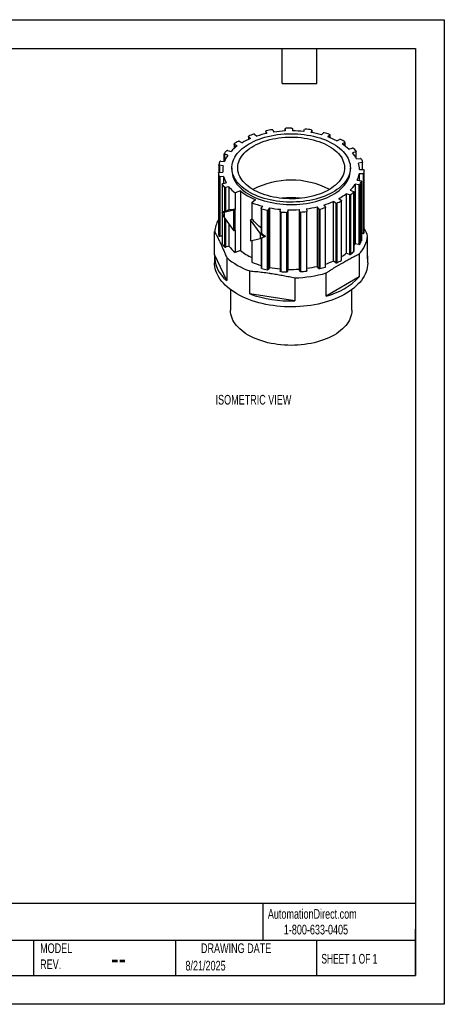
# Model space of a CAD drawing. Header units: millimetres. Extents: x 0 to 349, y 0 to 270.
# Tile 2 of 2: x 233 to 349, y 0 to 270. Entities that reach past the tile are written whole.
import ezdxf

# ---------------------------------------------------------------- set-up
doc = ezdxf.new("R2010")
doc.units = ezdxf.units.MM
doc.header["$LTSCALE"] = 1.25
doc.layers.add('DIMENSIONS', color=140, linetype='Continuous', lineweight=25)
doc.layers.add('TEXT', color=140, linetype='Continuous', lineweight=25)
doc.styles.add('SLDTEXTSTYLE0', font='TXT', dxfattribs={"width": 0.7})
doc.styles.add('SLDTEXTSTYLE1', font='TXT', dxfattribs={"width": 0.65})

msp = doc.modelspace()

# ---------------------------------------------------------------- linework, layer by layer
at = {"color": 7, "linetype": 'Continuous'}
for p, q in [((0, 269.88), (349.25, 269.88)), ((349.25, 269.88), (349.25, 0)), ((349.25, 0), (0, 0))]:
    msp.add_line(p, q, dxfattribs=at)
for p, q in [((295.53, 237.89), (295.53, 237.04)), ((296.15, 237.32), (295.57, 237.83)), ((295.57, 237.83), (295.57, 237.06)), ((297.24, 238.46), (297.82, 237.95)), ((300.3, 239.34), (300.3, 238.65)), ((300.63, 238.72), (300.31, 239.31)), ((300.31, 239.31), (300.31, 238.65)), ((302.22, 239.65), (302.54, 239.07)), ((305.58, 239.99), (305.58, 239.38)), ((305.61, 239.38), (305.58, 239.99)), ((305.58, 239.99), (305.58, 239.38)), ((307.58, 240.03), (307.61, 239.42)), ((310.71, 239.23), (310.96, 239.83)), ((312.91, 239.55), (312.66, 238.96)), ((312.91, 238.91), (312.91, 239.58)), ((312.91, 239.55), (312.91, 238.91)), ((315.56, 238.3), (316.08, 238.83)), ((317.82, 238.27), (317.3, 237.73)), ((317.82, 238.27), (317.82, 237.54)), ((317.85, 237.53), (317.85, 238.32)), ((291.62, 235.75), (291.62, 234.57)), ((292.48, 235.26), (291.68, 235.67)), ((291.68, 235.67), (291.68, 234.63)), ((293, 236.54), (293.8, 236.13)), ((319.78, 236.65), (320.53, 237.08)), ((321.95, 236.26), (321.2, 235.83)), ((321.95, 236.26), (321.95, 235.32)), ((322.01, 235.27), (322.01, 236.34)), ((288.84, 233.08), (288.84, 231.01)), ((289.91, 232.72), (288.96, 232.98)), ((288.96, 232.98), (288.96, 231)), ((289.82, 234.02), (290.77, 233.76)), ((323.08, 234.4), (324.01, 234.7)), ((324.99, 233.69), (324.06, 233.39)), ((324.99, 233.69), (324.99, 232.11)), ((325.09, 231.93), (325.09, 233.79)), ((287.42, 230.08), (287.42, 227.99)), ((288.63, 229.86), (287.59, 229.97)), ((287.59, 229.97), (287.59, 228.01)), ((287.93, 231.1), (288.97, 231)), ((325.21, 231.71), (326.24, 231.86)), ((326.71, 230.74), (325.68, 230.59)), ((326.71, 230.74), (326.71, 228.79)), ((326.86, 228.79), (326.86, 230.85)), ((287.29, 227.89), (287.29, 211.56)), ((287.29, 227.88), (287.29, 211.55)), ((287.46, 226.95), (287.46, 210.62)), ((287.47, 228), (288.52, 228.06)), ((288.73, 226.91), (287.67, 226.85)), ((287.67, 226.85), (287.67, 210.52)), ((288.5, 228.59), (288.5, 228.06)), ((288.73, 226.91), (288.73, 225)), ((291, 229.25), (291, 228.59)), ((323.5, 228.59), (323.5, 229.25)), ((326.99, 227.63), (325.93, 227.65)), ((325.93, 227.65), (325.93, 225.78)), ((326, 228.8), (327.06, 228.78)), ((326.99, 227.63), (326.99, 211.3)), ((327.2, 227.73), (327.2, 211.4)), ((327.25, 212.26), (327.25, 228.59)), ((288.35, 224.83), (288.35, 217.07)), ((288.37, 224.8), (288.37, 217.08)), ((288.48, 224.94), (289.47, 225.17)), ((290.2, 224.09), (289.21, 223.87)), ((290.2, 224.09), (290.2, 217.72)), ((325.81, 224.59), (324.8, 224.77)), ((324.8, 224.77), (324.8, 208.44)), ((325.4, 225.87), (326.41, 225.69)), ((325.81, 224.59), (325.81, 208.26)), ((326.06, 224.66), (326.06, 208.33)), ((326.54, 225.55), (326.54, 209.22)), ((326.55, 209.25), (326.55, 225.58)), ((288.96, 223.93), (288.96, 217.17)), ((289.21, 223.87), (289.21, 217.25)), ((293.33, 222.97), (291.89, 222.39)), ((291.89, 222.39), (291.89, 217.88)), ((293.33, 222.97), (293.33, 206.63)), ((317.61, 223.39), (317.71, 223.33)), ((323.25, 221.85), (322.36, 222.18)), ((322.36, 222.18), (322.36, 205.85)), ((323.25, 221.85), (323.25, 205.52)), ((323.46, 223.15), (324.34, 222.81)), ((323.52, 221.88), (323.52, 205.55)), ((324.41, 222.66), (324.41, 206.33)), ((324.43, 206.39), (324.43, 222.72)), ((296.5, 219.73), (297.5, 220.56)), ((296.5, 219.73), (296.5, 215.23)), ((299.06, 218.18), (299.45, 218.75)), ((316.2, 219.08), (316.65, 218.53)), ((319.5, 219.61), (318.8, 220.07)), ((318.8, 220.07), (318.8, 203.74)), ((319.5, 219.61), (319.5, 203.28)), ((319.78, 219.59), (319.78, 203.26)), ((320.31, 220.83), (321.01, 220.37)), ((320.99, 220.21), (320.99, 203.88)), ((321.06, 203.96), (321.06, 220.29)), ((288.54, 217.18), (288.34, 217.06)), ((288.35, 217.03), (288.35, 208.5)), ((288.37, 217), (288.37, 208.47)), ((291.52, 217.67), (288.86, 217.06)), ((288.86, 217.06), (288.86, 215.64)), ((290.2, 217.72), (289.21, 217.25)), ((291.92, 217.9), (291.52, 217.67)), ((291.52, 211.97), (291.52, 217.67)), ((291.92, 217.9), (291.89, 217.88)), ((291.92, 212.2), (291.92, 217.9)), ((299.05, 218.14), (299.05, 211.5)), ((299.17, 218.03), (299.17, 211.27)), ((300.67, 217.69), (300.67, 201.36)), ((301.31, 218.33), (300.92, 217.76)), ((300.92, 217.76), (300.92, 201.43)), ((301.31, 218.33), (301.31, 202)), ((304.23, 217.29), (304.34, 217.9)), ((304.23, 217.28), (304.23, 200.95)), ((304.4, 217.17), (304.4, 200.84)), ((306.01, 217.07), (306.01, 200.74)), ((306.33, 217.78), (306.22, 217.17)), ((306.22, 217.17), (306.22, 200.84)), ((306.33, 217.78), (306.33, 201.45)), ((309.63, 217.24), (309.45, 217.84)), ((309.45, 217.84), (309.45, 201.51)), ((309.63, 217.24), (309.63, 200.91)), ((309.85, 217.15), (309.85, 200.82)), ((311.42, 218.04), (311.6, 217.44)), ((311.44, 217.31), (311.44, 200.97)), ((311.6, 201.09), (311.6, 217.42)), ((314.85, 218.03), (314.39, 218.59)), ((314.39, 218.59), (314.39, 202.25)), ((314.85, 218.03), (314.85, 201.7)), ((315.11, 217.98), (315.11, 201.65)), ((316.56, 218.38), (316.56, 202.05)), ((316.67, 202.15), (316.67, 218.48)), ((288.86, 215.64), (291.52, 211.97)), ((288.96, 215.51), (288.96, 207.6)), ((289.21, 215.15), (289.21, 207.54)), ((290.2, 213.79), (290.2, 207.76)), ((296.5, 215.23), (296.12, 215.01)), ((298.77, 211.34), (296.12, 215.01)), ((296.12, 215.01), (296.12, 209.31)), ((286.28, 205.5), (286.28, 211.81)), ((287.29, 211.55), (287.29, 211.56)), ((288.35, 210.56), (287.67, 210.52)), ((291.92, 212.2), (291.52, 211.97)), ((291.89, 212.18), (291.89, 206.06)), ((298.77, 211.34), (298.77, 209.92)), ((326.99, 211.3), (326.55, 211.31)), ((328.23, 204.33), (328.23, 210.64)), ((296.12, 209.31), (298.77, 209.92)), ((296.5, 209.4), (296.5, 203.4)), ((299.05, 210.01), (299.05, 201.81)), ((299.17, 210.05), (299.17, 201.7)), ((300.2, 210.44), (300.01, 210.33)), ((325.81, 208.26), (324.8, 208.44)), ((289.59, 198.36), (286.28, 205.5)), ((290.2, 207.76), (289.21, 207.54)), ((293.33, 206.63), (291.89, 206.06)), ((323.25, 205.52), (322.36, 205.85)), ((325.92, 205.67), (325.92, 199.36)), ((286.25, 204.91), (286.25, 203.28)), ((289.59, 204.67), (289.59, 198.36)), ((319.5, 203.28), (318.8, 203.74)), ((328.25, 203.28), (328.25, 204.91)), ((295.89, 194.72), (295.89, 201.03)), ((301.31, 202), (300.92, 201.43)), ((306.33, 201.45), (306.22, 200.84)), ((309.63, 200.91), (309.45, 201.51)), ((314.85, 201.7), (314.39, 202.25)), ((316.87, 194.14), (316.87, 200.45)), ((308.26, 199.12), (308.26, 192.81)), ((325.92, 199.36), (316.87, 194.14)), ((290.63, 195.87), (290.63, 190.22)), ((308.26, 192.81), (295.89, 194.72)), ((323.88, 190.22), (323.88, 195.87))]:
    msp.add_line(p, q)
at = {"flags": 128}
for points in [[(318.74, 235.88), (319.37, 235.5), (319.97, 235.09), (320.52, 234.66), (321.03, 234.22), (321.49, 233.76), (321.91, 233.29), (322.29, 232.81), (322.61, 232.31), (322.89, 231.8), (323.11, 231.29), (323.29, 230.77), (323.41, 230.24), (323.48, 229.71), (323.5, 229.18), (323.47, 228.65), (323.38, 228.12), (323.25, 227.6), (323.06, 227.08), (322.82, 226.56), (322.54, 226.06), (322.2, 225.57), (321.81, 225.08), (321.38, 224.61), (320.91, 224.16), (320.39, 223.72), (319.82, 223.3), (319.22, 222.9), (318.58, 222.52), (317.9, 222.16), (317.19, 221.83), (316.45, 221.51), (315.67, 221.22), (314.87, 220.96), (314.05, 220.73), (313.2, 220.52), (312.34, 220.34), (311.46, 220.19), (310.56, 220.06), (309.66, 219.97), (308.74, 219.91), (307.83, 219.87), (306.91, 219.87), (305.99, 219.9), (305.07, 219.95), (304.17, 220.04), (303.27, 220.15), (302.38, 220.3), (301.51, 220.47), (300.66, 220.67), (299.83, 220.9), (299.03, 221.16), (298.25, 221.44), (297.5, 221.75), (296.78, 222.08), (296.09, 222.43), (295.44, 222.8), (294.83, 223.2), (294.26, 223.62), (293.72, 224.05), (293.24, 224.5), (292.79, 224.97), (292.4, 225.44), (292.05, 225.94), (291.75, 226.44), (291.5, 226.95), (291.3, 227.47), (291.15, 227.99), (291.05, 228.52), (291.01, 229.05), (291.01, 229.58), (291.07, 230.11), (291.18, 230.64), (291.34, 231.16), (291.56, 231.68), (291.82, 232.18), (292.13, 232.68), (292.49, 233.17), (292.9, 233.65), (293.35, 234.11), (293.85, 234.56), (294.4, 234.98), (294.98, 235.4), (295.6, 235.79), (296.26, 236.16), (296.95, 236.5), (297.68, 236.83), (298.44, 237.13), (299.23, 237.4), (300.04, 237.65), (300.87, 237.88), (301.73, 238.07), (302.6, 238.24), (303.49, 238.37), (304.39, 238.48), (305.3, 238.56), (306.22, 238.61), (307.14, 238.63), (308.06, 238.62), (308.97, 238.58), (309.89, 238.5), (310.79, 238.4), (311.68, 238.27), (312.56, 238.11), (313.42, 237.93), (314.26, 237.71), (315.08, 237.47), (315.87, 237.2), (316.64, 236.91), (317.37, 236.59), (318.07, 236.25), (318.74, 235.88)], [(317.61, 235.23), (318.21, 234.86), (318.77, 234.47), (319.29, 234.06), (319.77, 233.64), (320.2, 233.2), (320.59, 232.75), (320.93, 232.28), (321.22, 231.8), (321.46, 231.31), (321.65, 230.82), (321.78, 230.32), (321.87, 229.82), (321.9, 229.31), (321.88, 228.81), (321.81, 228.3), (321.69, 227.8), (321.51, 227.3), (321.28, 226.82), (321.01, 226.34), (320.68, 225.87), (320.31, 225.41), (319.88, 224.96), (319.42, 224.54), (318.91, 224.12), (318.36, 223.73), (317.77, 223.36), (317.14, 223.01), (316.47, 222.68), (315.77, 222.37), (315.05, 222.09), (314.29, 221.83), (313.51, 221.6), (312.71, 221.4), (311.88, 221.22), (311.04, 221.08), (310.19, 220.96), (309.33, 220.88), (308.46, 220.82), (307.58, 220.79), (306.7, 220.8), (305.83, 220.83), (304.96, 220.89), (304.1, 220.99), (303.25, 221.11), (302.41, 221.27), (301.6, 221.45), (300.8, 221.66), (300.02, 221.89), (299.27, 222.15), (298.55, 222.44), (297.86, 222.76), (297.21, 223.09), (296.59, 223.45), (296.01, 223.83), (295.46, 224.23), (294.97, 224.64), (294.51, 225.07), (294.1, 225.52), (293.74, 225.98), (293.42, 226.45), (293.16, 226.94), (292.95, 227.43), (292.78, 227.92), (292.67, 228.43), (292.61, 228.93), (292.61, 229.44), (292.65, 229.94), (292.75, 230.45), (292.9, 230.94), (293.1, 231.44), (293.35, 231.92), (293.66, 232.4), (294.01, 232.86), (294.4, 233.31), (294.85, 233.75), (295.34, 234.17), (295.87, 234.57), (296.44, 234.95), (297.05, 235.32), (297.7, 235.66), (298.38, 235.98), (299.09, 236.27), (299.83, 236.54), (300.6, 236.78), (301.39, 237), (302.21, 237.19), (303.04, 237.35), (303.89, 237.48), (304.74, 237.58), (305.61, 237.65), (306.49, 237.69), (307.36, 237.7), (308.24, 237.69), (309.11, 237.64), (309.98, 237.56), (310.83, 237.45), (311.67, 237.31), (312.5, 237.14), (313.31, 236.95), (314.1, 236.72), (314.86, 236.48), (315.6, 236.2), (316.3, 235.9), (316.97, 235.57), (317.61, 235.23)], [(295.57, 237.83), (295.55, 237.85), (295.54, 237.87), (295.53, 237.89), (295.54, 237.91), (295.55, 237.93), (295.56, 237.95), (295.59, 237.97), (295.62, 237.99)], [(300.31, 239.31), (300.31, 239.33), (300.31, 239.35), (300.31, 239.37), (300.33, 239.39), (300.35, 239.41), (300.37, 239.43), (300.4, 239.44), (300.44, 239.45)], [(305.58, 239.99), (305.58, 240.01), (305.59, 240.03), (305.61, 240.05), (305.63, 240.07), (305.66, 240.09), (305.69, 240.1), (305.72, 240.1), (305.76, 240.11)], [(307.38, 240.14), (307.42, 240.14), (307.45, 240.13), (307.49, 240.12), (307.52, 240.11), (307.54, 240.09), (307.56, 240.07), (307.57, 240.05), (307.58, 240.03)], [(312.77, 239.69), (312.8, 239.68), (312.84, 239.67), (312.86, 239.66), (312.89, 239.64), (312.9, 239.62), (312.91, 239.6), (312.91, 239.58), (312.91, 239.55)], [(317.75, 238.42), (317.78, 238.41), (317.81, 238.39), (317.83, 238.37), (317.84, 238.35), (317.85, 238.33), (317.84, 238.31), (317.84, 238.29), (317.82, 238.27)], [(291.68, 235.67), (291.66, 235.68), (291.64, 235.7), (291.62, 235.72), (291.62, 235.74), (291.62, 235.76), (291.62, 235.79), (291.64, 235.81), (291.66, 235.82)], [(288.96, 232.98), (288.92, 232.99), (288.9, 233), (288.87, 233.02), (288.86, 233.04), (288.85, 233.06), (288.84, 233.08), (288.85, 233.11), (288.86, 233.13)], [(325.07, 233.84), (325.08, 233.82), (325.09, 233.8), (325.09, 233.78), (325.08, 233.76), (325.07, 233.74), (325.05, 233.72), (325.02, 233.7), (324.99, 233.69)], [(287.59, 229.97), (287.55, 229.97), (287.51, 229.98), (287.48, 230), (287.46, 230.01), (287.44, 230.03), (287.43, 230.05), (287.42, 230.07), (287.42, 230.09)], [(326.86, 230.87), (326.86, 230.85), (326.86, 230.83), (326.85, 230.81), (326.83, 230.79), (326.81, 230.77), (326.78, 230.76), (326.75, 230.74), (326.71, 230.74)], [(287.29, 227.88), (287.29, 227.9), (287.3, 227.92), (287.32, 227.94), (287.34, 227.96), (287.37, 227.98), (287.4, 227.99), (287.43, 228), (287.47, 228)], [(291, 228.59), (291.01, 228.4), (291.05, 227.87), (291.15, 227.34), (291.3, 226.81), (291.5, 226.29), (291.75, 225.78), (292.05, 225.28), (292.4, 224.79), (292.79, 224.31), (293.24, 223.85), (293.72, 223.4), (294.26, 222.96), (294.83, 222.55), (295.44, 222.15), (296.09, 221.78), (296.78, 221.42), (297.5, 221.09), (298.25, 220.79), (299.03, 220.5), (299.83, 220.25), (300.66, 220.02), (301.51, 219.82), (302.38, 219.64), (303.27, 219.5), (304.17, 219.38), (305.07, 219.3), (305.99, 219.24), (306.91, 219.22), (307.83, 219.22), (308.74, 219.25), (309.66, 219.32), (310.56, 219.41), (311.46, 219.53), (312.34, 219.69), (313.2, 219.87), (314.05, 220.07), (314.87, 220.31), (315.67, 220.57), (316.45, 220.86), (317.19, 221.17), (317.9, 221.51), (318.58, 221.87), (319.22, 222.25), (319.82, 222.65), (320.39, 223.07), (320.91, 223.51), (321.38, 223.96), (321.81, 224.43), (322.2, 224.91), (322.54, 225.41), (322.82, 225.91), (323.06, 226.42), (323.25, 226.94), (323.38, 227.47), (323.47, 228), (323.5, 228.53), (323.5, 228.59)], [(327.06, 228.78), (327.1, 228.78), (327.13, 228.77), (327.17, 228.76), (327.2, 228.75), (327.22, 228.73), (327.24, 228.71), (327.25, 228.69), (327.25, 228.67)], [(288.37, 224.8), (288.36, 224.82), (288.35, 224.84), (288.36, 224.86), (288.37, 224.88), (288.39, 224.9), (288.42, 224.92), (288.45, 224.93), (288.48, 224.94)], [(326.41, 225.69), (326.45, 225.68), (326.48, 225.67), (326.51, 225.65), (326.53, 225.63), (326.54, 225.61), (326.55, 225.59), (326.55, 225.57), (326.54, 225.55)], [(324.34, 222.81), (324.37, 222.8), (324.4, 222.78), (324.42, 222.76), (324.43, 222.74), (324.43, 222.72), (324.43, 222.7), (324.42, 222.68), (324.41, 222.66)], [(321.01, 220.37), (321.03, 220.35), (321.05, 220.33), (321.06, 220.31), (321.06, 220.28), (321.05, 220.26), (321.04, 220.24), (321.02, 220.22), (320.99, 220.21)], [(299.17, 218.03), (299.14, 218.04), (299.11, 218.06), (299.08, 218.08), (299.07, 218.1), (299.05, 218.12), (299.05, 218.14), (299.05, 218.16), (299.06, 218.18)], [(304.4, 217.17), (304.37, 217.17), (304.33, 217.18), (304.3, 217.19), (304.28, 217.21), (304.25, 217.23), (304.24, 217.25), (304.23, 217.27), (304.23, 217.29)], [(311.6, 217.44), (311.6, 217.42), (311.6, 217.39), (311.59, 217.37), (311.57, 217.35), (311.54, 217.34), (311.51, 217.32), (311.48, 217.31), (311.44, 217.31)], [(316.65, 218.53), (316.67, 218.51), (316.67, 218.49), (316.67, 218.46), (316.66, 218.44), (316.65, 218.42), (316.62, 218.4), (316.6, 218.39), (316.56, 218.38)], [(288.37, 208.47), (288.36, 208.49), (288.35, 208.5)], [(326.55, 209.25), (326.55, 209.24), (326.54, 209.22)], [(328.23, 204.33), (328.25, 204.96), (328.23, 205.5)], [(328.25, 203.28), (328.25, 203.13), (328.21, 202.53), (328.12, 201.92), (327.98, 201.33), (327.78, 200.73), (327.54, 200.14), (327.24, 199.56), (326.89, 198.99), (326.5, 198.43), (326.06, 197.89), (325.57, 197.35), (325.03, 196.83), (324.45, 196.33), (323.83, 195.84), (323.17, 195.37), (322.47, 194.93), (321.73, 194.5), (320.95, 194.09), (320.14, 193.71), (319.3, 193.35), (318.42, 193.02), (317.52, 192.71), (316.6, 192.43), (315.65, 192.17), (314.68, 191.94), (313.69, 191.74), (312.69, 191.57), (311.67, 191.43), (310.64, 191.32), (309.6, 191.23), (308.56, 191.18), (307.51, 191.16), (306.47, 191.17), (305.42, 191.2), (304.38, 191.27), (303.35, 191.37), (302.32, 191.5), (301.31, 191.65), (300.32, 191.84), (299.34, 192.05), (298.38, 192.29), (297.44, 192.56), (296.53, 192.86), (295.64, 193.18), (294.78, 193.53), (293.96, 193.9), (293.16, 194.29), (292.4, 194.71), (291.68, 195.15), (291, 195.61), (290.36, 196.08), (289.76, 196.58), (289.2, 197.09), (288.69, 197.62), (288.22, 198.16), (287.8, 198.71), (287.43, 199.28), (287.11, 199.85), (286.84, 200.44), (286.62, 201.03), (286.45, 201.62), (286.33, 202.23), (286.27, 202.83), (286.25, 203.28)], [(299.17, 201.7), (299.14, 201.71), (299.11, 201.73), (299.08, 201.75), (299.07, 201.76), (299.05, 201.79), (299.05, 201.81), (299.05, 201.81)], [(304.4, 200.84), (304.37, 200.84), (304.33, 200.85), (304.3, 200.86), (304.28, 200.88), (304.25, 200.9), (304.24, 200.92), (304.23, 200.94), (304.23, 200.95)], [(311.6, 201.09), (311.6, 201.08), (311.6, 201.06), (311.59, 201.04), (311.57, 201.02), (311.54, 201.01), (311.51, 200.99), (311.48, 200.98), (311.44, 200.97)], [(323.88, 190.22), (323.85, 189.68), (323.77, 189.14), (323.64, 188.61), (323.46, 188.08), (323.23, 187.56), (322.94, 187.05), (322.61, 186.54), (322.23, 186.05), (321.8, 185.57), (321.33, 185.11), (320.81, 184.66), (320.25, 184.23), (319.65, 183.82), (319.01, 183.43), (318.33, 183.06), (317.62, 182.71), (316.87, 182.39), (316.1, 182.09), (315.29, 181.82), (314.47, 181.57), (313.61, 181.35), (312.74, 181.16), (311.85, 181), (310.95, 180.86), (310.04, 180.76), (309.11, 180.68), (308.18, 180.64), (307.25, 180.62), (306.32, 180.64), (305.39, 180.68), (304.47, 180.76), (303.55, 180.86), (302.65, 181), (301.76, 181.16), (300.89, 181.35), (300.04, 181.57), (299.21, 181.82), (298.41, 182.09), (297.63, 182.39), (296.89, 182.71), (296.17, 183.06), (295.5, 183.43), (294.86, 183.82), (294.25, 184.23), (293.69, 184.66), (293.18, 185.11), (292.7, 185.57), (292.27, 186.05), (291.89, 186.54), (291.56, 187.05), (291.28, 187.56), (291.04, 188.08), (290.86, 188.61), (290.73, 189.14), (290.65, 189.68), (290.63, 190.22)]]:
    msp.add_lwpolyline(points, dxfattribs=at)
for centre, radius, start, end in [((305.06, 215.1), 24.76, 109.0664, 112.4112), ((297.07, 238.22), 0.294, 54.9195, 110.0207), ((306.27, 212.68), 26.64, 102.2111, 108.4931), ((306.88, 208.6), 31.51, 98.9589, 101.8066), ((302.04, 239.49), 0.244, 41.0881, 104.0387), ((307.19, 207.91), 31.5, 92.8755, 98.4929), ((307.25, 205.55), 34.59, 89.7918, 92.4678), ((307.26, 207.32), 32.1, 83.8297, 89.3776), ((311.15, 239.69), 0.229, 77.1453, 143.1849), ((307.43, 207.42), 32.71, 80.6032, 83.381), ((307.86, 211.2), 28.17, 74.1488, 80.2013), ((316.25, 238.61), 0.285, 71.6698, 128.1163), ((308.82, 213.31), 26.66, 70.425, 73.6089), ((310, 217.67), 21.35, 62.7165, 69.9986), ((299.96, 225.04), 12.67, 126.1936, 136.5114), ((301.55, 222.04), 16.96, 121.3549, 125.6591), ((292.87, 236.26), 0.309, 64.9371, 118.2456), ((303.72, 219.35), 19.49, 112.8505, 120.5881), ((320.68, 236.8), 0.309, 64.049, 117.2879), ((311.96, 220.43), 18.85, 57.9971, 62.0082), ((313.56, 223.84), 14.22, 47.9432, 57.4951), ((321.92, 236.34), 0.0865, 290.2663, 65.7236), ((297.44, 226.77), 10.68, 137.5878, 143.4477), ((296.45, 228), 8.06, 144.2207, 158.1764), ((289.73, 233.75), 0.28, 72.3215, 129.4289), ((324.1, 234.42), 0.291, 53.7098, 109.3142), ((317.29, 227.54), 8.95, 27.831, 40.8435), ((316.08, 225.88), 12.01, 41.5357, 46.9544), ((294.5, 228.48), 7.26, 159.5798, 167.1618), ((287.88, 230.89), 0.222, 77.5955, 145.0419), ((294.8, 228.59), 6.3, 168.3859, 184.841), ((319.53, 228.57), 6.47, 2.0185, 18.1762), ((326.29, 231.63), 0.238, 39.3895, 103.5411), ((319.48, 228.29), 7.82, 19.2805, 26.4922), ((294.13, 228.62), 6.88, 186.1698, 194.0249), ((287.63, 227.05), 0.206, 210.1118, 281.3772), ((295.81, 228.87), 7.35, 195.4659, 210.3068), ((319.19, 228.7), 6.82, 335.5713, 351.1703), ((327.02, 227.81), 0.189, 259.556, 335.1861), ((320.56, 228.6), 6.69, 352.6132, 0.6137), ((296.52, 229.73), 9.53, 211.1772, 217.4973), ((299.1, 231.23), 11.41, 218.716, 230.803), ((307.26, 203.48), 22.44, 62.5189, 117.8128), ((316.44, 230.3), 10.02, 314.484, 326.5514), ((325.87, 224.83), 0.253, 255.2043, 316.5557), ((318.79, 229.23), 8.58, 327.8086, 334.5885), ((289.14, 224.12), 0.267, 227.1598, 286.1736), ((303.31, 235.43), 15.97, 231.3209, 248.6844), ((312.59, 234.72), 15.89, 299.0732, 307.9408), ((323.35, 222.13), 0.299, 248.9144, 303.3958), ((315.04, 232.4), 13.51, 308.8481, 313.8569), ((305.73, 242.71), 24.77, 248.1094, 255.3157), ((307.25, 196.82), 24.24, 83.9279, 96.0721), ((309.3, 241.22), 23.19, 287.293, 294.1846), ((319.65, 219.87), 0.307, 240.3123, 293.8228), ((311.03, 238.48), 20.81, 294.8416, 298.597), ((306.6, 247.18), 30.08, 255.7063, 258.6438), ((300.74, 217.94), 0.259, 254.6569, 315), ((307.09, 248.41), 30.63, 259.1305, 264.8537), ((307.24, 251.32), 34.27, 265.2573, 267.95), ((306.05, 217.26), 0.196, 259.1851, 332.9666), ((307.25, 250.17), 32.4, 268.373, 273.8865), ((309.81, 217.35), 0.212, 212.1428, 281.7841), ((307.32, 250.69), 33.64, 274.321, 277.0474), ((307.59, 247.31), 29.51, 277.4491, 283.3164), ((315.03, 218.24), 0.273, 228.5873, 286.7724), ((308.31, 245.6), 28.45, 283.8276, 286.8765), ((294.09, 211.07), 7.84, 150.0353, 174.6209), ((294.13, 212.29), 6.88, 186.1698, 194.0249), ((287.63, 210.72), 0.206, 210.1118, 281.3772), ((319.69, 211.58), 8.59, 316.5, 353.7031), ((327.02, 211.48), 0.189, 259.556, 335.1861), ((320.56, 212.26), 6.7, 352.6138, 359.9927), ((296.52, 213.4), 9.53, 211.1772, 217.4973), ((317.16, 213.44), 9.12, 322.8587, 326.8065), ((325.87, 208.5), 0.253, 255.2043, 316.5557), ((318.79, 212.9), 8.58, 327.8086, 334.5885), ((295, 205.21), 8.73, 178.0999, 231.697), ((289.14, 207.79), 0.267, 227.1598, 286.1736), ((299.1, 214.9), 11.41, 218.716, 230.803), ((302.8, 218.34), 15.06, 231.0112, 245.2494), ((312.96, 217.86), 15.25, 302.059, 308.0407), ((323.35, 205.8), 0.299, 248.9144, 303.3958), ((315.04, 216.07), 13.51, 308.8481, 313.8569), ((324.35, 206.39), 0.0827, 310.9309, 357.8336), ((302.41, 219.6), 19.69, 229.3566, 250.6488), ((305.6, 226.01), 24.37, 248.0701, 254.4102), ((309.4, 224.66), 22.94, 288.4832, 294.2031), ((319.65, 203.54), 0.307, 240.3123, 293.8228), ((311.03, 222.15), 20.81, 294.8416, 298.597), ((320.96, 203.97), 0.102, 292.3246, 354.2315), ((306.6, 230.85), 30.08, 255.7063, 258.6438), ((300.74, 201.61), 0.259, 254.6569, 315), ((307.09, 232.06), 30.61, 259.1293, 264.6516), ((307.24, 234.99), 34.27, 265.2573, 267.95), ((306.05, 200.93), 0.196, 259.1851, 332.9666), ((307.25, 233.84), 32.4, 268.373, 273.8865), ((307.46, 232.78), 33.67, 271.3632, 286.2228), ((309.81, 201.02), 0.212, 212.1428, 281.7841), ((307.32, 234.36), 33.64, 274.321, 277.0474), ((307.6, 230.92), 29.46, 277.7999, 283.3192), ((315.03, 201.91), 0.273, 228.5873, 286.7724), ((308.31, 229.27), 28.45, 283.8276, 286.8765), ((316.55, 202.17), 0.127, 277.9546, 349.4708), ((311.97, 213.08), 19.57, 284.5014, 315.4933), ((307.08, 226.13), 33.35, 250.3904, 272.0235)]:
    msp.add_arc(centre, radius, start, end)
for points in [[(288.34, 217.06), (288.5, 217.06), (288.68, 217.05), (288.86, 217.06)], [(288.86, 215.64), (288.68, 216.11), (288.5, 216.59), (288.34, 217.06)], [(288.96, 217.17), (288.81, 217.17), (288.67, 217.17), (288.54, 217.18)], [(291.89, 217.88), (291.24, 217.78), (290.67, 217.73), (290.2, 217.72)], [(298.77, 211.34), (299.18, 210.99), (299.59, 210.65), (300.01, 210.33)], [(300.2, 210.44), (299.85, 210.71), (299.51, 210.99), (299.17, 211.27)], [(300.01, 210.33), (299.59, 210.19), (299.18, 210.05), (298.77, 209.92)]]:
    msp.add_open_spline(points, degree=3)
for points, knots in [([(289.21, 217.25), (289.17, 217.23), (289.11, 217.21), (289.02, 217.17), (288.98, 217.17), (288.96, 217.17)], [0, 0, 0, 0, 0.5, 0.5, 1, 1, 1, 1]), ([(299.05, 212.74), (298.61, 213.13), (297.72, 213.92), (296.91, 214.78), (296.5, 215.23)], [0, 0, 0, 0, 0.490456, 1, 1, 1, 1]), ([(286.28, 211.81), (286.36, 211.65), (286.52, 211.35), (286.76, 210.89), (286.99, 210.42), (287.23, 209.94), (287.46, 209.46), (287.7, 208.96), (287.99, 208.33), (288.35, 207.56), (288.76, 206.62), (289.18, 205.66), (289.45, 205), (289.59, 204.67)], [0, 0, 0, 0, 0.072688, 0.144508, 0.215717, 0.286587, 0.357398, 0.428439, 0.500003, 0.624858, 0.748797, 0.873359, 1, 1, 1, 1]), ([(299.17, 211.27), (299.15, 211.3), (299.1, 211.34), (299.06, 211.43), (299.05, 211.48), (299.05, 211.5)], [0, 0, 0, 0, 0.36566, 0.756453, 1, 1, 1, 1]), ([(328.23, 210.64), (328, 211.18), (327.68, 211.95), (327.35, 212.69), (327.25, 212.92)], [0, 0, 0, 0, 0.684483, 1, 1, 1, 1]), ([(316.87, 200.45), (317.08, 200.59), (317.52, 200.88), (318.17, 201.31), (318.81, 201.72), (319.45, 202.12), (320.09, 202.51), (320.74, 202.9), (321.55, 203.37), (322.51, 203.92), (323.64, 204.53), (324.78, 205.12), (325.54, 205.49), (325.92, 205.67)], [0, 0, 0, 0, 0.072472, 0.144082, 0.215086, 0.285753, 0.35636, 0.427193, 0.498543, 0.623767, 0.748063, 0.872984, 1, 1, 1, 1]), ([(295.89, 201.03), (296.19, 201), (296.78, 200.95), (297.67, 200.86), (298.56, 200.77), (299.43, 200.66), (300.31, 200.55), (301.19, 200.42), (302.3, 200.26), (303.62, 200.04), (305.16, 199.76), (306.71, 199.46), (307.74, 199.23), (308.26, 199.12)], [0, 0, 0, 0, 0.072688, 0.144508, 0.215717, 0.286587, 0.357398, 0.428439, 0.500003, 0.624858, 0.748797, 0.873359, 1, 1, 1, 1])]:
    msp.add_open_spline(points, degree=3, knots=knots)
at = {"layer": 'TEXT'}
for p, q in [((7.94, 261.94), (341.31, 261.94)), ((304.8, 252.41), (304.8, 261.94)), ((314.32, 252.41), (314.32, 261.94)), ((341.31, 261.94), (341.31, 7.94)), ((304.8, 252.41), (314.32, 252.41)), ((341.31, 27.66), (7.94, 27.66)), ((299.47, 27.66), (299.47, 17.46)), ((341.31, 7.94), (341.31, 20.64)), ((341.31, 17.46), (7.94, 17.46)), ((236.63, 17.46), (236.63, 7.94)), ((275.58, 17.46), (275.58, 7.94)), ((314.19, 17.46), (314.19, 7.94)), ((7.94, 7.94), (341.31, 7.94))]:
    msp.add_line(p, q, dxfattribs=at)

# ---------------------------------------------------------------- texts
at = {"color": 179, "linetype": 'Continuous', "lineweight": 18, "char_height": 2.6458, "attachment_point": 1, "style": 'SLDTEXTSTYLE0'}
for s, insert in [('AutomationDirect.com', (300.87, 26.1)), ('1-800-633-0405', (305.24, 21.8))]:
    msp.add_mtext(s, dxfattribs=dict(at, insert=insert))
at = {"layer": 'DIMENSIONS', "insert": (286.53, 167.04), "char_height": 2.6458, "attachment_point": 1, "style": 'SLDTEXTSTYLE0'}
msp.add_mtext('ISOMETRIC VIEW', dxfattribs=at)
at = {"layer": 'TEXT'}
for s, insert, char_height, attachment_point, style in [('MODEL ^JREV.', (238.42, 16.7), 2.6458, 1, 'SLDTEXTSTYLE0'), ('DRAWING DATE', (292.16, 16.7), 2.6458, 2, 'SLDTEXTSTYLE0'), ('SHEET 1 OF 1', (315.55, 13.81), 2.6458, 1, 'SLDTEXTSTYLE1'), ('--', (257.87, 15.92), 6.615, 1, 'SLDTEXTSTYLE0'), ('8/21/2025', (278.27, 11.92), 2.646, 1, 'SLDTEXTSTYLE0')]:
    msp.add_mtext(s, dxfattribs=dict(at, insert=insert, char_height=char_height, attachment_point=attachment_point, style=style))

doc.saveas('drawing.dxf')
